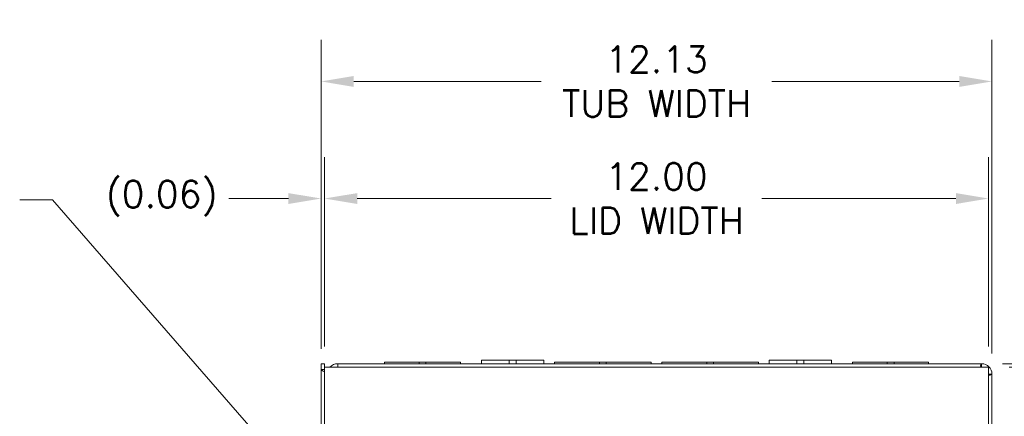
# Model space of a CAD drawing. Header units: inches. Extents: x 5.1 to 98.5, y 2.8 to 61.4.
# Tile 5 of 12: x 20.8 to 38.6, y 41.3 to 48.5. Entities that reach past the tile are written whole.
import ezdxf

# ---------------------------------------------------------------- set-up
doc = ezdxf.new("R2010")
doc.units = ezdxf.units.IN
doc.header["$LTSCALE"] = 6
doc.header["$MEASUREMENT"] = 0
for name, color, linetype, lineweight in [('Dimension (ANSI)', 7, 'Continuous', 5), ('Symbol (ANSI)', 7, 'Continuous', 5), ('Visible (ANSI)', 7, 'Continuous', 5)]:
    doc.layers.add(name, color=color, linetype=linetype, lineweight=lineweight)
doc.styles.add('ROMANS', font='RomanS.shx')
doc.dimstyles.new('Default (ANSI)', dxfattribs={"dimscale": 6, "dimtxt": 0.08, "dimasz": 0.098425, "dimexe": 0.125, "dimexo": 0.0625, "dimgap": 0.031496, "dimtad": 0, "dimtih": 1, "dimtoh": 1, "dimrnd": 1e-08, "dimzin": 0, "dimdsep": 46, "dimtxsty": 'ROMANS', "dimcen": 0.09, "dimdle": 0.393701, "dimclrd": 256, "dimclre": 256, "dimclrt": 256, "dimadec": 0, "dimazin": 0, "dimtfac": 1.25, "dimtofl": 0, "dimtmove": 0, "dimatfit": 3, "dimfxl": 0, "dimtolj": 1, "dimtzin": 0, "dimlwd": -1, "dimlwe": -1, "dimarcsym": 0})
doc.dimstyles.new('Default (ANSI)$7', dxfattribs={"dimscale": 6, "dimtxt": 0.08, "dimasz": 0.098425, "dimexe": 0.125, "dimexo": 0.0625, "dimgap": 0.031496, "dimtad": 0, "dimtih": 1, "dimtoh": 1, "dimrnd": 1e-08, "dimzin": 0, "dimdsep": 46, "dimtxsty": 'ROMANS', "dimcen": 0.09, "dimdle": 0.393701, "dimclrd": 256, "dimclre": 256, "dimclrt": 256, "dimadec": 0, "dimazin": 0, "dimtfac": 1.25, "dimtofl": 0, "dimtmove": 0, "dimatfit": 3, "dimfxl": 0, "dimtolj": 1, "dimtzin": 0, "dimlwd": -1, "dimlwe": -1, "dimarcsym": 0})

# ---------------------------------------------------------------- blocks, each defined once
blk = doc.blocks.new('*D4')
at = {"layer": 'Defpoints', "color": 0}
for p in [(38.334, 47.369), (26.209, 42.159), (38.334, 42.078)]:
    blk.add_point(p, dxfattribs=at)
at = {"layer": 'Dimension (ANSI)'}
for p, q in [((26.209, 42.534), (26.209, 48.119)), ((38.334, 42.453), (38.334, 48.119)), ((26.799, 47.369), (30.185, 47.369)), ((37.743, 47.369), (34.357, 47.369))]:
    blk.add_line(p, q, dxfattribs=at)
for points in [[(26.799, 47.467), (26.799, 47.27), (26.209, 47.369)], [(37.743, 47.467), (37.743, 47.27), (38.334, 47.369)]]:
    blk.add_solid(points, dxfattribs=at)
at = {"layer": 'Dimension (ANSI)', "insert": (32.271, 47.369), "char_height": 0.48, "attachment_point": 5, "style": 'ROMANS'}
blk.add_mtext('\\A1;12.13\\PTUB WIDTH', dxfattribs=at)
blk = doc.blocks.new('*D5')
at = {"layer": 'Defpoints', "color": 0}
for p in [(38.271, 45.252), (26.271, 42.203), (38.271, 42.203)]:
    blk.add_point(p, dxfattribs=at)
at = {"layer": 'Dimension (ANSI)'}
for p, q in [((26.271, 42.578), (26.271, 46.002)), ((38.271, 42.578), (38.271, 46.002)), ((26.862, 45.252), (30.368, 45.252)), ((37.681, 45.252), (34.174, 45.252))]:
    blk.add_line(p, q, dxfattribs=at)
for points in [[(26.862, 45.35), (26.862, 45.153), (26.271, 45.252)], [(37.681, 45.35), (37.681, 45.153), (38.271, 45.252)]]:
    blk.add_solid(points, dxfattribs=at)
at = {"layer": 'Dimension (ANSI)', "insert": (32.271, 45.252), "char_height": 0.48, "attachment_point": 5, "style": 'ROMANS'}
blk.add_mtext('\\A1;12.00\\PLID WIDTH', dxfattribs=at)
blk = doc.blocks.new('*D6')
at = {"layer": 'Defpoints', "color": 0}
for p in [(26.271, 45.252), (26.271, 42.203), (26.209, 42.159)]:
    blk.add_point(p, dxfattribs=at)
at = {"layer": 'Dimension (ANSI)'}
for p, q in [((26.209, 42.534), (26.209, 46.002)), ((26.271, 42.578), (26.271, 46.002)), ((25.618, 45.252), (24.544, 45.252)), ((26.862, 45.252), (27.452, 45.252))]:
    blk.add_line(p, q, dxfattribs=at)
for points in [[(25.618, 45.35), (25.618, 45.153), (26.209, 45.252)], [(26.862, 45.35), (26.862, 45.153), (26.271, 45.252)]]:
    blk.add_solid(points, dxfattribs=at)
at = {"layer": 'Dimension (ANSI)', "insert": (23.326, 45.252), "char_height": 0.48, "attachment_point": 5, "style": 'ROMANS'}
blk.add_mtext('\\A1;(0.06)', dxfattribs=at)
blk = doc.blocks.new('*D7')
at = {"layer": 'Defpoints', "color": 0}
for p in [(38.147, 42.265), (38.147, 30.14), (46.51, 30.14)]:
    blk.add_point(p, dxfattribs=at)
at = {"layer": 'Dimension (ANSI)'}
for p, q in [((38.522, 42.265), (47.26, 42.265)), ((46.51, 41.675), (46.51, 37.432)), ((46.51, 30.731), (46.51, 34.974)), ((38.522, 30.14), (47.26, 30.14))]:
    blk.add_line(p, q, dxfattribs=at)
for points in [[(46.411, 41.675), (46.608, 41.675), (46.51, 42.265)], [(46.411, 30.731), (46.608, 30.731), (46.51, 30.14)]]:
    blk.add_solid(points, dxfattribs=at)
at = {"layer": 'Dimension (ANSI)', "insert": (46.51, 36.203), "char_height": 0.48, "attachment_point": 5, "style": 'ROMANS'}
blk.add_mtext('\\A1;12.13\\PTUB\\PHEIGHT', dxfattribs=at)
blk = doc.blocks.new('*D8')
at = {"layer": 'Defpoints', "color": 0}
for p in [(38.271, 42.203), (38.271, 30.203), (42.534, 30.203)]:
    blk.add_point(p, dxfattribs=at)
at = {"layer": 'Dimension (ANSI)'}
for p, q in [((38.646, 42.203), (43.284, 42.203)), ((42.534, 41.612), (42.534, 37.432)), ((42.534, 30.793), (42.534, 34.974)), ((38.646, 30.203), (43.284, 30.203))]:
    blk.add_line(p, q, dxfattribs=at)
for points in [[(42.435, 41.612), (42.632, 41.612), (42.534, 42.203)], [(42.435, 30.793), (42.632, 30.793), (42.534, 30.203)]]:
    blk.add_solid(points, dxfattribs=at)
at = {"layer": 'Dimension (ANSI)', "insert": (42.534, 36.203), "char_height": 0.48, "attachment_point": 5, "style": 'ROMANS'}
blk.add_mtext('\\A1;12.00\\PLID\\PHEIGHT', dxfattribs=at)
blk = doc.blocks.new('*D9')
at = {"layer": 'Defpoints', "color": 0}
for p in [(38.147, 42.265), (38.271, 42.203), (40.726, 42.203)]:
    blk.add_point(p, dxfattribs=at)
at = {"layer": 'Dimension (ANSI)'}
for p, q in [((40.726, 42.856), (40.726, 45.671)), ((40.726, 45.671), (41.316, 45.671)), ((38.522, 42.265), (41.476, 42.265)), ((38.646, 42.203), (41.476, 42.203)), ((40.726, 41.612), (40.726, 41.022))]:
    blk.add_line(p, q, dxfattribs=at)
for points in [[(40.627, 42.856), (40.824, 42.856), (40.726, 42.265)], [(40.627, 41.612), (40.824, 41.612), (40.726, 42.203)]]:
    blk.add_solid(points, dxfattribs=at)
at = {"layer": 'Dimension (ANSI)', "insert": (42.534, 45.671), "char_height": 0.48, "attachment_point": 5, "style": 'ROMANS'}
blk.add_mtext('\\A1;(0.06)', dxfattribs=at)

msp = doc.modelspace()

# ---------------------------------------------------------------- linework, layer by layer
at = {"layer": 'Visible (ANSI)'}
for p, q in [((26.20857, 42.15912), (26.20857, 42.26532)), ((26.20857, 42.26532), (26.27057, 42.26532)), ((26.27057, 42.26532), (26.27057, 42.15912)), ((26.27107, 30.20282), (26.27107, 42.20282)), ((26.27107, 42.20282), (38.27107, 42.20282)), ((26.50857, 42.26532), (38.14657, 42.26532)), ((26.50857, 42.26532), (26.50857, 42.20282)), ((27.35357, 42.29632), (27.97861, 42.29632)), ((27.35357, 42.26532), (27.35357, 42.29632)), ((28.10361, 42.29632), (27.97861, 42.29632)), ((27.97861, 42.29632), (27.97861, 42.26532)), ((28.10361, 42.29632), (28.72857, 42.29632)), ((28.10361, 42.26532), (28.10361, 42.29632)), ((28.72857, 42.26532), (28.72857, 42.29632)), ((29.10857, 42.32732), (29.60849, 42.32732)), ((29.10857, 42.26532), (29.10857, 42.32732)), ((29.73371, 42.32732), (29.60849, 42.32732)), ((29.60849, 42.26532), (29.60849, 42.32732)), ((29.73371, 42.32732), (30.23357, 42.32732)), ((29.73371, 42.26532), (29.73371, 42.32732)), ((30.23357, 42.26532), (30.23357, 42.32732)), ((30.42607, 42.29632), (31.23861, 42.29632)), ((30.42607, 42.26532), (30.42607, 42.29632)), ((31.36361, 42.29632), (31.23861, 42.29632)), ((31.23861, 42.29632), (31.23861, 42.26532)), ((31.36361, 42.29632), (32.17607, 42.29632)), ((31.36361, 42.26532), (31.36361, 42.29632)), ((32.17607, 42.26532), (32.17607, 42.29632)), ((32.36607, 42.29632), (33.17861, 42.29632)), ((32.36607, 42.26532), (32.36607, 42.29632)), ((33.17861, 42.29632), (33.17861, 42.26532)), ((33.30361, 42.29632), (33.17861, 42.29632)), ((33.30361, 42.29632), (34.11607, 42.29632)), ((33.30361, 42.26532), (33.30361, 42.29632)), ((34.11607, 42.26532), (34.11607, 42.29632)), ((34.30857, 42.32732), (34.80849, 42.32732)), ((34.30857, 42.26532), (34.30857, 42.32732)), ((34.93371, 42.32732), (34.80849, 42.32732)), ((34.80849, 42.26532), (34.80849, 42.32732)), ((34.93371, 42.32732), (35.43357, 42.32732)), ((34.93371, 42.26532), (34.93371, 42.32732)), ((35.43357, 42.26532), (35.43357, 42.32732)), ((35.81357, 42.29632), (36.43861, 42.29632)), ((35.81357, 42.26532), (35.81357, 42.29632)), ((36.43861, 42.29632), (36.43861, 42.26532)), ((36.56361, 42.29632), (36.43861, 42.29632)), ((36.56361, 42.29632), (37.18857, 42.29632)), ((36.56361, 42.26532), (36.56361, 42.29632)), ((37.18857, 42.26532), (37.18857, 42.29632)), ((38.27107, 42.20282), (38.27107, 30.20282)), ((26.20857, 30.32732), (26.20857, 42.15912)), ((26.27057, 42.15912), (26.27107, 42.15862)), ((38.33357, 42.07832), (38.33357, 30.32732))]:
    msp.add_line(p, q, dxfattribs=at)
for centre, radius, start, end in [((26.50857, 42.07832), 0.187, 90, 138.25816), ((26.50857, 42.07832), 0.125, 90, 95.1264), ((38.14657, 42.07832), 0.187, 0, 90), ((38.14657, 42.07832), 0.125, 84.8736, 90), ((38.14657, 42.07832), 0.125, 0, 5.1264)]:
    msp.add_arc(centre, radius, start, end, dxfattribs=at)
for points in [[(26.27058, 42.1941), (26.27057, 42.19464), (26.27057, 42.19518), (26.27057, 42.19573)], [(26.27107, 42.1853), (26.27079, 42.18823), (26.27062, 42.19117), (26.27058, 42.1941)], [(38.14657, 42.26532), (38.13867, 42.26532), (38.13077, 42.2417), (38.12287, 42.20277)], [(38.14657, 42.20332), (38.14573, 42.20332), (38.14489, 42.20314), (38.14405, 42.20278)], [(38.14657, 42.26532), (38.14657, 42.24465), (38.14657, 42.22398), (38.14657, 42.20332)], [(26.20857, 42.15912), (26.21795, 42.15285), (26.23203, 42.14344), (26.27108, 42.11734)], [(26.20857, 42.15912), (26.22924, 42.15912), (26.2499, 42.15912), (26.27057, 42.15912)], [(38.27157, 42.07832), (38.27157, 42.07748), (38.27139, 42.07664), (38.27103, 42.0758)], [(38.27157, 42.07832), (38.29224, 42.07832), (38.3129, 42.07832), (38.33357, 42.07832)]]:
    msp.add_open_spline(points, degree=3, dxfattribs=at)
msp.add_open_spline([(38.27097, 42.05462), (38.28124, 42.05668), (38.29052, 42.05875), (38.29851, 42.06081), (38.32112, 42.06665), (38.33357, 42.07248), (38.33357, 42.07832)], degree=3, knots=[0.728532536, 0.728532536, 0.728532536, 0.728532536, 0.948488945, 0.948488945, 0.948488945, 1.570796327, 1.570796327, 1.570796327, 1.570796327], dxfattribs=at)

# ---------------------------------------------------------------- dimensions: what is measured, and where the dimension line sits
at = {"layer": 'Dimension (ANSI)'}
for base, p1, p2, text, override, picture, middle in [((38.3335690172, 47.3685516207), (26.2085690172, 42.1591235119), (38.3335690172, 42.0783176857), '<>\\PTUB WIDTH', {"dimtih": 0, "dimtoh": 0, "dimdec": 2, "dimtp": 0, "dimtm": 0, "dimtdec": 2, "dimatfit": 1}, '*D4', (32.2710690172, 47.3685516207)), ((26.27107, 45.25174), (26.20857, 42.15912), (26.27107, 42.20282), '(<>)', {"dimgap": 0.031496, "dimtih": 0, "dimtoh": 0, "dimdec": 2, "dimtol": 0, "dimlim": 0, "dimtp": 0, "dimtm": 0, "dimtdec": 2, "dimatfit": 1}, '*D6', (23.32614, 45.25174))]:
    dim = msp.add_linear_dim(base=base, p1=p1, p2=p2, text=text, dimstyle='Default (ANSI)', override=override, dxfattribs=at)
    dim.commit()
    dim.dimension.update_dxf_attribs({"geometry": picture, "text_midpoint": middle, "dimtype": 160})
for base, p1, p2, angle, text, override, picture, middle in [((38.27107, 45.25174), (26.27107, 42.20282), (38.27107, 42.20282), 180, '<>\\PLID WIDTH', {"dimtih": 0, "dimtoh": 0, "dimdec": 2, "dimtp": 0, "dimtm": 0, "dimtdec": 2, "dimatfit": 1}, '*D5', (32.27107, 45.25174)), ((40.72564, 42.20282), (38.14657, 42.26532), (38.27107, 42.20282), 270, '(<>)', {"dimgap": 0.031496, "dimdec": 2, "dimtol": 0, "dimlim": 0, "dimtp": 0, "dimtm": 0, "dimtdec": 2, "dimatfit": 1}, '*D9', (42.53374, 45.67093)), ((46.5096061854, 30.1403176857), (38.1465690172, 42.2653176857), (38.1465690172, 30.1403176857), 270, '<>\\PTUB\\PHEIGHT', {"dimdec": 2, "dimtp": 0, "dimtm": 0, "dimtdec": 2, "dimatfit": 1}, '*D7', (46.5096061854, 36.2028176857)), ((42.53374, 30.20282), (38.27107, 42.20282), (38.27107, 30.20282), 270, '<>\\PLID\\PHEIGHT', {"dimdec": 2, "dimtp": 0, "dimtm": 0, "dimtdec": 2, "dimatfit": 1}, '*D8', (42.53374, 36.20282))]:
    dim = msp.add_linear_dim(base=base, p1=p1, p2=p2, angle=angle, text=text, dimstyle='Default (ANSI)', override=override, dxfattribs=at)
    dim.commit()
    dim.dimension.update_dxf_attribs({"geometry": picture, "text_midpoint": middle, "dimtype": 160})

# ---------------------------------------------------------------- leaders
at = {"layer": 'Symbol (ANSI)'}
msp.add_leader([(26.45298, 39.36712), (21.35165, 45.23141), (20.7611, 45.23141)], dimstyle='Default (ANSI)$7', override={"dimtad": 0}, dxfattribs=at)

doc.saveas('drawing.dxf')
